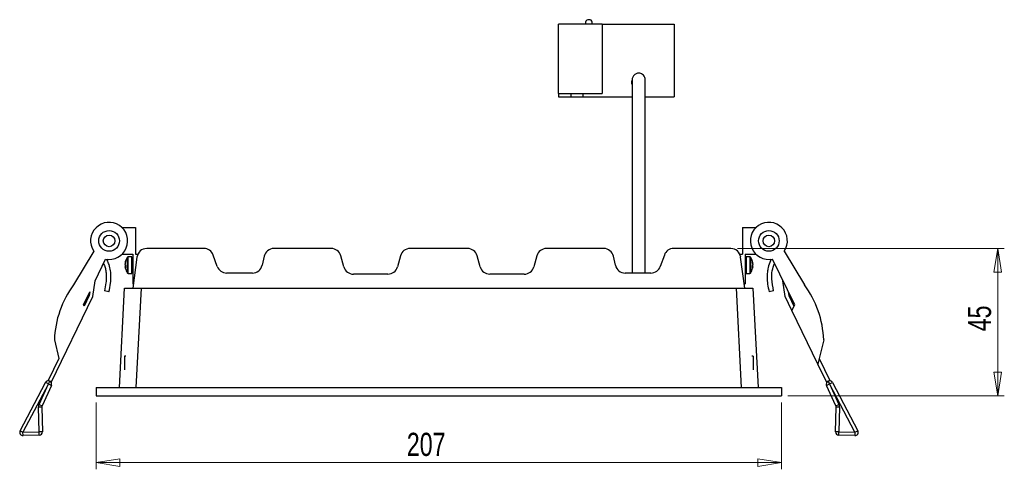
# Model space of a CAD drawing. Header units: millimetres. Extents: x 278 to 994, y 338 to 656.
# Tile 2 of 6: x 586 to 734, y 344 to 412. Entities that reach past the tile are written whole.
import ezdxf

# ---------------------------------------------------------------- set-up
doc = ezdxf.new("R2010")
doc.units = ezdxf.units.MM
doc.styles.add('SLDTEXTSTYLE0', font='TXT', dxfattribs={"width": 0.75})
doc.dimstyles.new('SLDDIMSTYLE0', dxfattribs={"dimtxt": 3.5, "dimasz": 3.556, "dimexe": 0, "dimexo": 0.0625, "dimgap": 0.875, "dimtad": 1, "dimdec": 0, "dimlfac": 2, "dimrnd": 1e-09, "dimzin": 12, "dimdsep": 46, "dimtxsty": 'SLDTEXTSTYLE0', "dimblk1": 'CLOSED', "dimblk2": 'CLOSED', "dimsah": 1, "dimcen": 0.09, "dimadec": 0, "dimazin": 3, "dimtfac": 1, "dimtdec": 0, "dimtofl": 0, "dimtmove": 0, "dimatfit": 3, "dimldrblk": 'CLOSED', "dimfxl": 0, "dimfrac": 2, "dimtolj": 1, "dimtzin": 12, "dimarcsym": 0})

# ---------------------------------------------------------------- blocks, each defined once
blk = doc.blocks.new('_Closed')
at = {"color": 0, "linetype": 'ByBlock', "lineweight": -2}
for p, q in [((-1, 0.166667), (0, 0)), ((-1, 0.166667), (-1, -0.166667)), ((0, 0), (-1, -0.166667)), ((0, 0), (-1, 0))]:
    blk.add_line(p, q, dxfattribs=at)
blk = doc.blocks.new('_D')
at = {"color": 7, "linetype": 'Continuous', "lineweight": 0}
for p, q in [((597.08, 353.77), (597.08, 343.69)), ((700.58, 353.77), (700.58, 343.69)), ((597.08, 344.69), (700.58, 344.69))]:
    blk.add_line(p, q, dxfattribs=at)
at = {"color": 7, "linetype": 'Continuous', "lineweight": 18, "xscale": 3.556, "yscale": 3.556, "rotation": 180.0000000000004}
blk.add_blockref('_Closed', (597.08, 344.69, 69.7), dxfattribs=at)
at = {"color": 7, "linetype": 'Continuous', "lineweight": 18, "xscale": 3.556, "yscale": 3.556}
blk.add_blockref('_Closed', (700.58, 344.69, 69.7), dxfattribs=at)
at = {"color": 7, "linetype": 'Continuous', "lineweight": 18, "insert": (643.99, 349.2), "char_height": 3.5, "attachment_point": 1, "style": 'SLDTEXTSTYLE0'}
blk.add_mtext('207', dxfattribs=at)
blk = doc.blocks.new('_D_1')
at = {"color": 7, "linetype": 'Continuous', "lineweight": 0}
for p, q in [((693.95, 377.02), (734.26, 377.02)), ((733.26, 377.02), (733.26, 354.77)), ((701.58, 354.77), (734.26, 354.77))]:
    blk.add_line(p, q, dxfattribs=at)
at = {"color": 7, "linetype": 'Continuous', "lineweight": 18, "xscale": 3.556, "yscale": 3.556}
for p, rotation in [((733.26, 377.02, 69.7), 90.0000000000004), ((733.26, 354.77, 69.7), 270.0000000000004)]:
    blk.add_blockref('_Closed', p, dxfattribs=dict(at, rotation=rotation))
at = {"color": 7, "linetype": 'Continuous', "lineweight": 18, "insert": (728.75, 364.51), "char_height": 3.5, "attachment_point": 1, "rotation": 90, "style": 'SLDTEXTSTYLE0'}
blk.add_mtext('45', dxfattribs=at)

msp = doc.modelspace()

# ---------------------------------------------------------------- linework, layer by layer
at = {"color": 7, "linetype": 'Continuous', "lineweight": 25}
for p, q in [((666.89, 400.4), (666.89, 410.9)), ((673.53, 410.9), (666.89, 410.9)), ((671, 411.19), (671, 410.9)), ((672, 410.9), (672, 411.19)), ((673.53, 410.9), (673.53, 400.4)), ((673.53, 410.9), (684.39, 410.9)), ((684.39, 410.9), (684.39, 399.9)), ((666.89, 400.4), (666.89, 399.9)), ((666.89, 400.4), (668.83, 400.4)), ((668.83, 399.9), (668.83, 400.4)), ((668.83, 400.4), (670.63, 400.4)), ((670.63, 399.9), (670.63, 400.4)), ((670.63, 400.4), (673.53, 400.4)), ((666.89, 399.9), (668.83, 399.9)), ((668.83, 399.9), (670.63, 399.9)), ((670.63, 399.9), (678.02, 399.9)), ((680.02, 399.9), (684.39, 399.9)), ((600.98, 380.17), (603.02, 380.17)), ((603.02, 380.17), (603.02, 376.17)), ((694.69, 380.17), (696.73, 380.17)), ((694.69, 380.17), (694.69, 376.17)), ((596.69, 376.61), (593.65, 371.56)), ((613.34, 377.02), (604.71, 377.02)), ((632.57, 377.02), (623.91, 377.02)), ((653.18, 377.02), (644.48, 377.02)), ((673.75, 377.02), (665.09, 377.02)), ((692.95, 377.02), (684.31, 377.02)), ((701.02, 376.61), (704.06, 371.56)), ((596.89, 372.13), (598.48, 375.42)), ((600.98, 376.17), (602.62, 376.17)), ((602.46, 375.77), (601.91, 375.77)), ((602.46, 373.27), (602.46, 375.77)), ((602.62, 375.14), (602.51, 375.14)), ((603.22, 375.71), (602.59, 371.02)), ((602.62, 376.17), (602.62, 371.67)), ((603.02, 376.17), (603.35, 376.17)), ((615.37, 374.31), (614.75, 376.03)), ((622.44, 375.84), (622.14, 374.5)), ((634.48, 374.25), (634.01, 375.92)), ((643.03, 375.91), (642.58, 374.26)), ((655.07, 374.26), (654.63, 375.91)), ((663.64, 375.92), (663.18, 374.25)), ((675.51, 374.5), (675.21, 375.84)), ((682.9, 376.03), (682.29, 374.31)), ((694.3, 376.17), (694.69, 376.17)), ((695.06, 371.02), (694.43, 375.71)), ((695.09, 376.17), (695.09, 371.67)), ((695.09, 376.17), (696.73, 376.17)), ((695.2, 375.14), (695.09, 375.14)), ((695.8, 375.77), (695.25, 375.77)), ((695.25, 375.77), (695.25, 375.67)), ((695.25, 375.67), (695.25, 373.27)), ((702.59, 368.5), (699.23, 375.42)), ((601.44, 374.84), (601.44, 374.79)), ((601.44, 374.58), (601.44, 374.7)), ((601.44, 374.45), (601.44, 374.34)), ((601.44, 374.45), (601.51, 374.45)), ((601.51, 374.34), (601.44, 374.34)), ((601.44, 374.19), (601.44, 374.24)), ((601.51, 374.24), (601.44, 374.24)), ((602.51, 373.89), (602.62, 373.89)), ((695.09, 373.89), (695.2, 373.89)), ((696.2, 374.45), (696.27, 374.45)), ((696.27, 374.34), (696.2, 374.34)), ((696.27, 374.24), (696.2, 374.24)), ((696.27, 374.79), (696.27, 374.84)), ((696.27, 374.7), (696.27, 374.58)), ((696.27, 374.34), (696.27, 374.45)), ((696.27, 374.24), (696.27, 374.19)), ((596.56, 369.75), (596.89, 372.13)), ((601.91, 373.27), (602.46, 373.27)), ((620.68, 373.32), (616.78, 373.32)), ((641.13, 373.15), (635.92, 373.15)), ((661.73, 373.15), (656.52, 373.15)), ((680.88, 373.32), (676.98, 373.32)), ((695.25, 373.27), (695.8, 373.27)), ((701.15, 369.75), (700.82, 372.13)), ((595.13, 368.5), (596.1, 370.5)), ((596.1, 370.5), (596.02, 369.91)), ((598.99, 370.46), (598.31, 370.64)), ((600.58, 356.02), (601.36, 371.02)), ((601.36, 371.02), (603.86, 371.02)), ((602.62, 371.67), (602.68, 371.67)), ((603.86, 371.02), (603.07, 356.02)), ((603.86, 371.02), (693.79, 371.02)), ((694.58, 356.02), (693.79, 371.02)), ((693.79, 371.02), (696.29, 371.02)), ((694.97, 371.67), (695.09, 371.67)), ((696.29, 371.02), (697.08, 356.02)), ((699.41, 370.64), (698.73, 370.46)), ((701.61, 370.5), (701.7, 369.91)), ((590.29, 356.8), (596.56, 369.75)), ((596.02, 369.91), (595.23, 368.29)), ((702.16, 367.66), (701.15, 369.75)), ((701.7, 369.91), (702.48, 368.29)), ((595.23, 368.29), (595.13, 368.5)), ((702.16, 367.66), (702.59, 368.5)), ((706.09, 359.56), (702.16, 367.66)), ((590.75, 363.22), (591.42, 360.42)), ((706.97, 363.22), (706.3, 360.42)), ((591.42, 360.42), (589.79, 357.07)), ((601.54, 360.77), (601.33, 360.77)), ((601.33, 360.77), (601.33, 358.68)), ((696.33, 360.77), (696.12, 360.77)), ((696.33, 360.77), (696.33, 358.68)), ((706.3, 360.42), (706.09, 359.56)), ((706.3, 360.42), (707.92, 357.07)), ((707.43, 356.8), (706.09, 359.56)), ((589.84, 356.57), (590.09, 357)), ((589.84, 356.57), (590.09, 357)), ((590.09, 357), (590.09, 357)), ((707.62, 357), (707.87, 356.57)), ((707.62, 357), (707.63, 357)), ((707.63, 357), (707.87, 356.57)), ((585.57, 349.5), (589.4, 356.8)), ((589.84, 356.57), (586.01, 349.27)), ((588.44, 353.49), (589.84, 356.57)), ((590.3, 356.36), (588.9, 353.28)), ((589.84, 356.57), (589.4, 356.8)), ((589.84, 356.57), (589.84, 356.57)), ((589.84, 356.57), (590.3, 356.36)), ((597.08, 356.02), (597.08, 354.77)), ((597.08, 356.02), (700.58, 356.02)), ((700.58, 356.02), (700.58, 354.77)), ((707.41, 356.36), (707.87, 356.57)), ((708.81, 353.28), (707.41, 356.36)), ((707.87, 356.57), (708.32, 356.8)), ((707.87, 356.57), (709.27, 353.49)), ((707.87, 356.57), (707.87, 356.57)), ((711.7, 349.27), (707.87, 356.57)), ((708.32, 356.8), (712.14, 349.5)), ((597.08, 354.77), (700.58, 354.77)), ((588.85, 353.06), (588.35, 353.05)), ((588.45, 349.33), (588.35, 353.05)), ((588.44, 353.49), (588.9, 353.28)), ((588.85, 353.06), (588.95, 349.34)), ((708.77, 349.34), (708.86, 353.06)), ((708.81, 353.28), (709.27, 353.49)), ((709.36, 353.05), (708.86, 353.06)), ((709.36, 353.05), (709.27, 349.33)), ((585.57, 349.5), (586.01, 349.27)), ((586.01, 349.27), (588.45, 349.33)), ((586.02, 348.77), (586.01, 349.27)), ((588.46, 348.83), (586.02, 348.77)), ((588.95, 349.34), (588.45, 349.33)), ((588.46, 348.83), (588.45, 349.33)), ((709.27, 349.33), (708.77, 349.34)), ((709.25, 348.83), (709.27, 349.33)), ((711.69, 348.77), (709.25, 348.83)), ((709.27, 349.33), (711.7, 349.27)), ((711.7, 349.27), (711.69, 348.77)), ((711.7, 349.27), (712.14, 349.5))]:
    msp.add_line(p, q, dxfattribs=at)
at = {"color": 8, "linetype": 'Continuous', "lineweight": 25}
for p, q in [((601.81, 373.31), (601.81, 375.72)), ((601.91, 373.27), (601.91, 375.77)), ((602.51, 375.14), (602.51, 373.89)), ((695.2, 375.09), (695.2, 375.14)), ((695.2, 373.89), (695.2, 375.09)), ((695.8, 375.77), (695.8, 375.67)), ((695.8, 375.67), (695.8, 373.27)), ((695.9, 375.72), (695.9, 375.63)), ((695.9, 375.63), (695.9, 373.31))]:
    msp.add_line(p, q, dxfattribs=at)
at = {"color": 7, "linetype": 'Continuous', "lineweight": 25}
for centre, radius in [((599.02, 378.17), 1.56), ((698.69, 378.17), 1.56), ((599.02, 378.17), 0.873), ((698.69, 378.17), 0.873)]:
    msp.add_circle(centre, radius, dxfattribs=at)
for centre, radius, start, end in [((671.44, 411.11), 0.449, 82.4889, 169.6644), ((671.56, 411.11), 0.449, 10.3356, 97.5111), ((599.02, 378.17), 2.8, 258.8892, 213.6458), ((698.69, 378.17), 2.8, 326.3542, 281.1108), ((604.71, 375.52), 1.5, 90, 172.4186), ((613.34, 375.52), 1.5, 19.8414, 90), ((623.91, 375.52), 1.5, 90, 167.4285), ((632.57, 375.52), 1.5, 15.5999, 90), ((644.48, 375.52), 1.5, 90, 164.8799), ((653.18, 375.52), 1.5, 15.1201, 90), ((665.09, 375.52), 1.5, 90, 164.4001), ((673.75, 375.52), 1.5, 12.5715, 90), ((684.31, 375.52), 1.5, 90, 160.1586), ((692.95, 375.52), 1.5, 7.5814, 90), ((603.14, 374.58), 1.72, 161.1199, 171.5157), ((603.14, 374.44), 1.72, 161.1199, 171.5157), ((603.41, 374.52), 2, 143.0539, 165.9811), ((601.83, 375.07), 0.325, 167.4429, 192.5571), ((601.91, 375.65), 0.12, 90, 143.0539), ((602.51, 375.19), 0.05, 180, 270), ((695.2, 375.19), 0.05, 270, 0), ((695.8, 375.65), 0.12, 36.9461, 90), ((694.3, 374.52), 2, 14.0189, 36.9461), ((694.57, 374.58), 1.72, 8.4843, 18.8801), ((695.88, 375.07), 0.325, 347.4429, 12.5571), ((694.57, 374.44), 1.72, 8.4843, 18.8801), ((601.84, 374.73), 0.424, 200.6284, 220.3874), ((601.8, 374.32), 0.38, 148.6544, 159.9373), ((603.13, 374.59), 1.71, 188.4709, 191.6921), ((601.84, 374.39), 0.424, 200.6284, 220.3874), ((603.14, 374.45), 1.72, 188.4735, 194.0225), ((603.41, 374.52), 2, 194.0189, 216.9461), ((603.39, 374.29), 1.89, 174.7967, 185.2033), ((602.51, 373.84), 0.05, 90, 180), ((616.78, 374.82), 1.5, 199.8414, 270), ((620.68, 374.82), 1.5, 270, 347.4285), ((635.92, 374.65), 1.5, 195.5999, 270), ((641.13, 374.65), 1.5, 270, 344.8799), ((656.52, 374.65), 1.5, 195.1201, 270), ((661.73, 374.65), 1.5, 270, 344.4001), ((676.98, 374.82), 1.5, 192.5715, 270), ((680.88, 374.82), 1.5, 270, 340.1586), ((695.2, 373.84), 0.05, 0, 90), ((694.3, 374.52), 2, 323.0539, 345.9811), ((695.88, 374.73), 0.424, 319.6126, 339.3716), ((694.32, 374.29), 1.89, 354.7967, 5.2033), ((695.88, 374.39), 0.424, 319.6126, 339.3716), ((695.92, 374.32), 0.382, 20.0977, 31.3107), ((694.58, 374.45), 1.72, 345.9781, 351.5259), ((694.58, 374.59), 1.71, 348.3079, 351.5291), ((601.91, 373.39), 0.12, 216.9461, 270), ((695.8, 373.39), 0.12, 270, 323.0539), ((605.74, 362.67), 15, 143.6605, 177.8949), ((691.98, 362.67), 15, 2.1051, 36.3395), ((589.84, 356.57), 0.5, 60.1797, 152.3484), ((589.84, 356.57), 0.5, 335.5339, 60.1797), ((707.87, 356.57), 0.5, 119.8203, 204.4661), ((707.87, 356.57), 0.5, 27.6516, 119.8203), ((589.35, 353.08), 1, 155.5339, 181.4435), ((589.35, 353.08), 0.5, 155.5339, 181.4435), ((708.36, 353.08), 0.5, 358.5565, 24.4661), ((708.36, 353.08), 1, 358.5565, 24.4661), ((586.01, 349.27), 0.5, 152.3484, 271.4435), ((588.45, 349.33), 0.5, 271.4435, 1.4435), ((709.27, 349.33), 0.5, 178.5565, 268.5565), ((711.7, 349.27), 0.5, 268.5565, 27.6516)]:
    msp.add_arc(centre, radius, start, end, dxfattribs=at)
for points, knots in [([(680.02, 402.48), (680.01, 402.6), (679.98, 402.85), (679.77, 403.17), (679.5, 403.38), (679.18, 403.49), (678.89, 403.49), (678.63, 403.41), (678.42, 403.29), (678.24, 403.12), (678.11, 402.91), (678.03, 402.7), (677.94, 401.21), (678.05, 402.91), (678.01, 402.02), (678.02, 401.73), (678.02, 401.2), (678.02, 400.66), (678.02, 400.11), (678.02, 399.6), (678.02, 398.88), (678.02, 397.75), (678.02, 395.93), (678.02, 393.6), (678.02, 390.84), (678.02, 387.73), (678.02, 384.65), (678.02, 381.7), (678.02, 379.58), (678.02, 378.05), (678.02, 377.14), (678.02, 376.16), (678.02, 374.96), (678.02, 373.99), (678.02, 373.4), (678.02, 373.32)], [0, 0, 0, 0, 0.007089, 0.014078, 0.020127, 0.024839, 0.031054, 0.034921, 0.039129, 0.043499, 0.047841, 0.051997, 0.055871, 0.127636, 0.191158, 0.24635, 0.293608, 0.333483, 0.366575, 0.393409, 0.41461, 0.470861, 0.533044, 0.5991, 0.665983, 0.733011, 0.800145, 0.850477, 0.900653, 0.917096, 0.9332, 0.949146, 0.969509, 0.996171, 1, 1, 1, 1]), ([(680.02, 373.32), (680.02, 373.4), (680.02, 373.99), (680.02, 374.96), (680.02, 376.16), (680.02, 377.14), (680.02, 378.05), (680.02, 379.58), (680.02, 381.7), (680.02, 384.65), (680.02, 387.73), (680.02, 390.84), (680.02, 393.6), (680.02, 395.93), (680.02, 397.75), (680.02, 398.88), (680.02, 399.6), (680.02, 400.11), (680.02, 400.66), (680.02, 401.21), (680.02, 401.71), (680.02, 402.13), (680.02, 402.42), (680.02, 402.46), (680.02, 402.48)], [0, 0, 0, 0, 0.004056, 0.032295, 0.053863, 0.070753, 0.08781, 0.105226, 0.158372, 0.211682, 0.282788, 0.353784, 0.424624, 0.494589, 0.560453, 0.620032, 0.642488, 0.67091, 0.70596, 0.748195, 0.798249, 0.856708, 0.923988, 1, 1, 1, 1]), ([(598.99, 370.46), (599.08, 370.9), (599.25, 371.67), (599.31, 372.74), (599.25, 373.69), (599.05, 374.51), (598.83, 375.1), (598.69, 375.37), (598.67, 375.42)], [0, 0, 0, 0, 0.261742, 0.46726, 0.631696, 0.822754, 0.964545, 1, 1, 1, 1]), ([(699.05, 375.42), (699.01, 375.34), (698.8, 374.94), (698.59, 374.28), (698.44, 373.42), (698.4, 372.59), (698.48, 371.58), (698.64, 370.86), (698.73, 370.46)], [0, 0, 0, 0, 0.052396, 0.267723, 0.403775, 0.565347, 0.76048, 1, 1, 1, 1]), ([(598.17, 374.78), (598.26, 374.57), (598.43, 374.16), (598.56, 373.48), (598.61, 372.7), (598.55, 371.73), (598.4, 371.03), (598.31, 370.64)], [0, 0, 0, 0, 0.164865, 0.311646, 0.49057, 0.714238, 1, 1, 1, 1]), ([(699.41, 370.64), (699.28, 371.24), (699.08, 372.24), (699.13, 373.66), (699.41, 374.4), (699.55, 374.76)], [0, 0, 0, 0, 0.437609, 0.726337, 1, 1, 1, 1])]:
    msp.add_open_spline(points, degree=3, knots=knots, dxfattribs=at)

# ---------------------------------------------------------------- dimensions: what is measured, and where the dimension line sits
at = {"color": 7, "linetype": 'Continuous', "lineweight": 18}
for base, p1, p2, angle, picture, middle in [((733.25881672, 354.76590125), (692.9476073, 377.01590125), (700.57715908, 354.76590125), 90, '_D_1', (733.25881672, 367.09838552)), ((700.58, 344.69), (597.08, 354.77), (700.58, 354.77), 0, '_D', (647.86, 344.69))]:
    dim = msp.add_linear_dim(base=base, p1=p1, p2=p2, angle=angle, dimstyle='SLDDIMSTYLE0', dxfattribs=at)
    dim.commit()
    dim.dimension.update_dxf_attribs({"geometry": picture, "text_midpoint": middle, "dimtype": 160})

doc.saveas('drawing.dxf')
